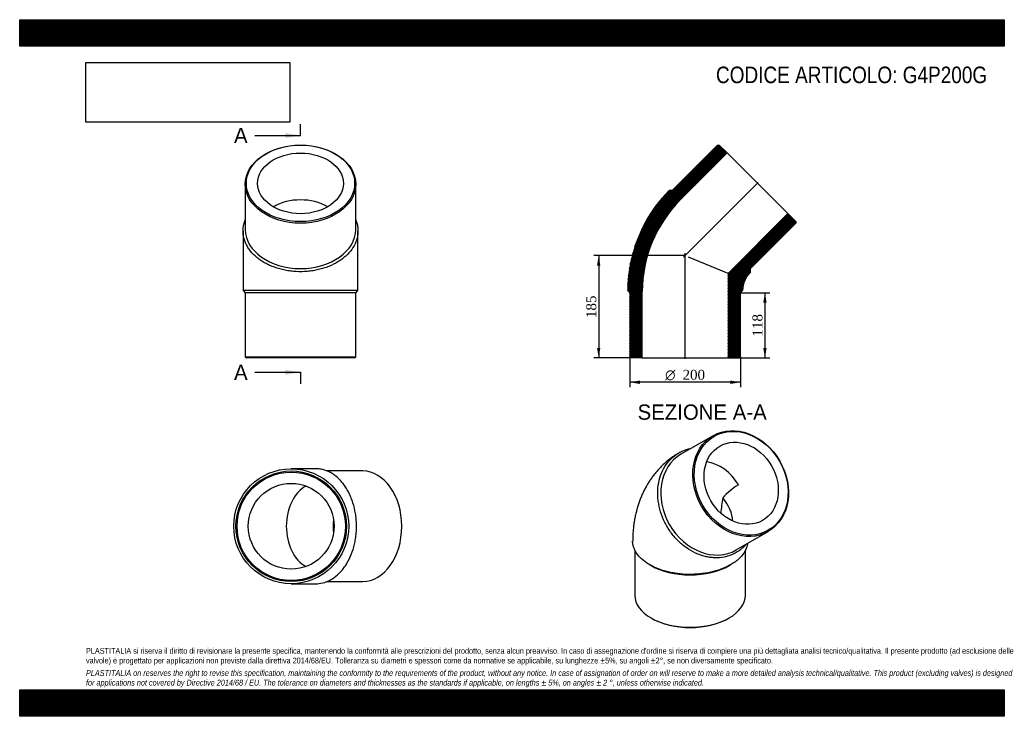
# Model space of a CAD drawing. Header units: millimetres. Extents: x 0 to 1782, y 0 to 1260.
import ezdxf
from ezdxf.enums import TextEntityAlignment as Align
from ezdxf.lldxf.tags import DXFTag

# ---------------------------------------------------------------- set-up
doc = ezdxf.new("R2010")
doc.units = ezdxf.units.MM
doc.header["$LTSCALE"] = 6
for name, color, linetype in [('Default', 7, 'Continuous'), ('DV4_Default', 7, 'Continuous'), ('G4P200G', 7, 'Continuous')]:
    doc.layers.add(name, color=color, linetype=linetype)
doc.styles.add('SEACAD_Solid_Edge_ANSI', font='seans.ttf')
doc.styles.add('SEACAD_Solid_Edge_ANSI1_Symbols', font='semeca1.ttf')
doc.styles.add('SEACAD_Times_New_Roman', font='times.ttf')
tags = doc.linetypes.add('CENTER2', pattern=[28.575, 19.05, -3.175, 3.175, -3.175]).pattern_tags.tags
tags[10:11] = [DXFTag(74, 4), DXFTag(75, 0), DXFTag(340, '0'), DXFTag(46, 0.0), DXFTag(50, 0.0), DXFTag(44, 0.0), DXFTag(45, 0.0)]
tags[8:9] = [DXFTag(74, 4), DXFTag(75, 0), DXFTag(340, '0'), DXFTag(46, 0.0), DXFTag(50, 0.0), DXFTag(44, 0.0), DXFTag(45, 0.0)]
tags[6:7] = [DXFTag(74, 4), DXFTag(75, 0), DXFTag(340, '0'), DXFTag(46, 0.0), DXFTag(50, 0.0), DXFTag(44, 0.0), DXFTag(45, 0.0)]
tags[4:5] = [DXFTag(74, 4), DXFTag(75, 0), DXFTag(340, '0'), DXFTag(46, 0.0), DXFTag(50, 0.0), DXFTag(44, 0.0), DXFTag(45, 0.0)]
doc.dimstyles.new('ANSImm', dxfattribs={"dimtxt": 18, "dimasz": 18, "dimexe": 9, "dimexo": 0, "dimgap": 4.5, "dimtad": 1, "dimdsep": 46, "dimtxsty": 'SEACAD_Times_New_Roman', "dimblk1": '_SE_FILLED', "dimblk2": '_SE_FILLED', "dimsah": 1, "dimcen": 9, "dimazin": 0, "dimtfac": 0.85, "dimtdec": 3, "dimtofl": 0, "dimtmove": 0, "dimatfit": 3, "dimfxl": 1, "dimarcsym": 0})
picture_1 = doc.add_image_def('image1.jpg', size_in_pixel=(4302, 1260))

# ---------------------------------------------------------------- blocks, each defined once
blk = doc.blocks.new('SE')
at = {"layer": 'G4P200G', "color": 7, "linetype": 'Continuous'}
for p, q in [((1254.8, 507.5), (1196.8, 474)), ((1296.8, 300.8), (1354.8, 334.3)), ((1113.3, 300.3), (1113.3, 218.7)), ((1313.3, 218.7), (1313.3, 300.2)), ((1139.8, 274.2), (1142.6, 272.6)), ((1284, 272.6), (1286.9, 274.2)), ((1142.6, 177.9), (1144, 177)), ((1282.6, 177), (1284, 177.9))]:
    blk.add_line(p, q, dxfattribs=at)
for centre, radius, start, end in [((1357.4, 321.6), 112.3, 120.2992, 139.1414), ((1542.1, 347.2), 273.9, 169.9362, 175.7185)]:
    blk.add_arc(centre, radius, start, end, dxfattribs=at)
for centre, major_axis in [((1304.8, 420.9), (50, -86.6)), ((1305.8, 421.5), (-49, 84.9)), ((1305.8, 421.5), (38.8, -67.2))]:
    blk.add_ellipse(centre, major_axis=major_axis, ratio=0.816497, dxfattribs=at)
for centre, major_axis, ratio, start_param, end_param in [((1246.8, 387.4), (50, -86.6), 0.816497, 3.141593, 6.283185), ((1245.8, 386.9), (38.8, -67.2), 0.816497, 1.570796, 2.563136), ((1213.3, 368.1), (-71.7, 41.4), 0.717439, 3.589768, 4.239593), ((1213.3, 313.4), (-100, 0), 0.57735, 0.785398, 2.356195), ((1213.3, 218.7), (100, 0), 0.57735, 3.141593, 6.283185), ((1213.3, 217.1), (-98, 0), 0.57735, 0.785398, 2.356195)]:
    blk.add_ellipse(centre, major_axis=major_axis, ratio=ratio, start_param=start_param, end_param=end_param, dxfattribs=at)
for points, knots in [([(1157.5, 427), (1158.9, 433), (1160.9, 438.6), (1166, 449.3), (1169.1, 454.3), (1176.1, 463.2), (1180, 467.1), (1186.6, 472.4), (1188.9, 474), (1193.7, 476.9), (1196.1, 478.2), (1203.7, 481.6), (1209, 483.4), (1214.7, 484.5), (1214.8, 484.5), (1214.9, 484.5)], [0, 0, 0, 0, 0.03125, 0.03125, 0.0625, 0.0625, 0.09375, 0.09375, 0.109375, 0.109375, 0.125, 0.125, 0.15625, 0.15625, 0.1567712, 0.1567712, 0.1567712, 0.1567712]), ([(1192.1, 475.9), (1190.4, 474.9), (1187.1, 472.9), (1181.5, 469.1), (1175.7, 464.8), (1170.1, 460.2), (1164.8, 455.4), (1159.6, 450.3), (1154.7, 445), (1150, 439.5), (1145.5, 433.7), (1141.3, 427.7), (1137.3, 421.5), (1133.5, 415.1), (1130, 408.5), (1126.8, 401.6), (1123.8, 394.6), (1121.1, 387.4), (1118.6, 380), (1116.5, 372.4), (1114.6, 364.6), (1112.9, 356.6), (1111.6, 348.5), (1110.6, 340.2), (1109.9, 331.9), (1109.4, 323.9), (1109.4, 319.2), (1109.4, 316.9)], [0, 0, 0, 0, 0.028337, 0.066822, 0.105283, 0.143757, 0.182274, 0.22087, 0.259579, 0.298436, 0.337477, 0.376739, 0.416258, 0.456072, 0.496218, 0.536731, 0.577645, 0.618992, 0.660796, 0.703078, 0.74585, 0.789115, 0.832864, 0.877077, 0.921721, 0.966751, 1, 1, 1, 1]), ([(1315, 311.3), (1313.9, 310), (1312.8, 308.8), (1309.6, 305.5), (1307.5, 303.7), (1300.9, 298.5), (1296.2, 295.6), (1288.6, 292.1), (1286, 291.1), (1280.6, 289.3), (1277.9, 288.6), (1269.6, 287), (1263.9, 286.5), (1255.1, 286.8), (1252.2, 287.1), (1246.3, 287.9), (1240.4, 289), (1234.6, 290.8), (1228.7, 292.8), (1225.8, 294), (1217.2, 298), (1211.7, 301.3), (1203.7, 306.9), (1201.1, 308.9), (1196, 313.2), (1193.5, 315.5), (1186.4, 322.6), (1182.1, 327.7), (1176.1, 336), (1174.3, 338.9), (1170.7, 344.7), (1169.1, 347.7), (1164.6, 356.8), (1162.1, 363.1), (1158, 376), (1156.6, 382.5), (1155.3, 392.2), (1155, 395.5), (1154.7, 402), (1154.7, 405.2), (1155.2, 414.8), (1156, 421), (1157.5, 427)], [0.5687466, 0.5687466, 0.5687466, 0.5687466, 0.578125, 0.578125, 0.59375, 0.59375, 0.625, 0.625, 0.640625, 0.640625, 0.65625, 0.65625, 0.6875, 0.6875, 0.703125, 0.703125, 0.71875, 0.734375, 0.734375, 0.75, 0.75, 0.78125, 0.78125, 0.796875, 0.796875, 0.8125, 0.8125, 0.84375, 0.84375, 0.859375, 0.859375, 0.875, 0.875, 0.90625, 0.90625, 0.9375, 0.9375, 0.953125, 0.953125, 0.96875, 0.96875, 1, 1, 1, 1]), ([(1317.1, 312.5), (1317.1, 312.4), (1317.1, 312.2), (1316.5, 308.2), (1315.4, 304.3), (1311.7, 296.7), (1309.2, 293.1), (1304.6, 287.8), (1302.9, 286.1), (1299.3, 282.8), (1297.3, 281.2), (1291, 276.5), (1286.3, 273.7), (1278.6, 269.9), (1275.9, 268.6), (1270.2, 266.4), (1267.4, 265.3), (1258.5, 262.4), (1252.3, 260.9), (1242.5, 259), (1239.2, 258.5), (1232.6, 257.6), (1225.9, 257), (1219.1, 256.7), (1212.3, 256.6), (1208.9, 256.6), (1198.7, 257.1), (1192, 257.8), (1182.2, 259.3), (1178.9, 260), (1172.6, 261.4), (1169.4, 262.2), (1160.3, 264.9), (1154.6, 267), (1146.6, 270.6), (1144, 271.9), (1139, 274.6), (1136.7, 276), (1130.1, 280.5), (1126.1, 283.7), (1119.4, 290.6), (1116.7, 294.2), (1113.5, 299.8), (1112.6, 301.6), (1111.1, 305.5), (1110.5, 307.5), (1109.6, 311.9), (1109.3, 314.4), (1109.3, 316.9)], [0.4989632, 0.4989632, 0.4989632, 0.4989632, 0.5, 0.5, 0.53125, 0.53125, 0.5625, 0.5625, 0.578125, 0.578125, 0.59375, 0.59375, 0.625, 0.625, 0.640625, 0.640625, 0.65625, 0.65625, 0.6875, 0.6875, 0.703125, 0.703125, 0.71875, 0.734375, 0.734375, 0.75, 0.75, 0.78125, 0.78125, 0.796875, 0.796875, 0.8125, 0.8125, 0.84375, 0.84375, 0.859375, 0.859375, 0.875, 0.875, 0.90625, 0.90625, 0.9375, 0.9375, 0.953125, 0.953125, 0.96875, 0.96875, 0.9886313, 0.9886313, 0.9886313, 0.9886313])]:
    blk.add_open_spline(points, degree=3, knots=knots, dxfattribs=at)
blk = doc.blocks.new('SE1')
at = {"layer": 'G4P200G', "color": 7, "linetype": 'Continuous'}
for p, q in [((408.2, 962.6), (408.2, 880.6)), ((608.2, 880.6), (608.2, 962.6)), ((404.2, 877.8), (404.2, 770.2)), ((612.2, 770.2), (612.2, 877.8)), ((404.2, 770.2), (408.2, 766.2)), ((608.2, 766.2), (612.2, 770.2)), ((608.2, 766.2), (408.2, 766.2)), ((408.2, 766.2), (408.2, 650.2)), ((608.2, 650.2), (608.2, 766.2)), ((408.2, 650.2), (608.2, 650.2)), ((408.2, 650.2), (410.2, 648.2)), ((606.2, 648.2), (410.2, 648.2)), ((606.2, 648.2), (608.2, 650.2))]:
    blk.add_line(p, q, dxfattribs=at)
blk.add_arc((508.2, -48027), 48797.3, 89.87789, 90.12211, dxfattribs=at)
for centre, major_axis in [((508.2, 962.6), (-100, 0)), ((508.2, 964), (-98, 0)), ((508.2, 964), (-77.6, 0))]:
    blk.add_ellipse(centre, major_axis=major_axis, ratio=0.707107, dxfattribs=at)
for centre, major_axis, start_param, end_param in [((508.2, 879.2), (77.6, 0), 0.883865, 2.257727), ((508.2, 880.6), (100, 0), 3.141593, 6.283185)]:
    blk.add_ellipse(centre, major_axis=major_axis, ratio=0.707107, start_param=start_param, end_param=end_param, dxfattribs=at)
blk.add_open_spline([(608.3, 897.9), (608.8, 896.5), (609.3, 895.1), (610.5, 891.3), (611.1, 889), (611.9, 884.2), (612.1, 881.8), (612.3, 877), (612.2, 874.6), (611.4, 867.3), (610.2, 862.6), (606.6, 853.4), (604.1, 848.8), (597.9, 840.2), (594.3, 836.2), (588, 830.5), (585.7, 828.6), (581, 825.2), (578.5, 823.5), (570.8, 818.8), (565.3, 816.1), (553.3, 811.3), (547.1, 809.4), (537.4, 807.1), (534.2, 806.5), (527.5, 805.4), (524.1, 805), (514, 804.1), (507.2, 804), (497, 804.6), (493.6, 804.9), (486.9, 805.7), (483.5, 806.3), (473.7, 808.2), (467.4, 809.9), (458.3, 813.2), (455.3, 814.4), (449.5, 817), (444, 819.8), (438.9, 822.9), (433.9, 826.2), (431.6, 828), (424.9, 833.5), (421, 837.4), (416, 843.7), (414.5, 845.9), (411.7, 850.3), (410.5, 852.6), (407.3, 859.4), (405.8, 864.1), (404.6, 871.3), (404.3, 873.7), (404.2, 878.5), (404.3, 880.9), (405, 888.1), (406.2, 892.8), (408.1, 897.6), (408.2, 897.8), (408.2, 897.9)], degree=3, knots=[0.3187446, 0.3187446, 0.3187446, 0.3187446, 0.328125, 0.328125, 0.34375, 0.34375, 0.359375, 0.359375, 0.375, 0.375, 0.40625, 0.40625, 0.4375, 0.4375, 0.46875, 0.46875, 0.484375, 0.484375, 0.5, 0.5, 0.53125, 0.53125, 0.5625, 0.5625, 0.578125, 0.578125, 0.59375, 0.59375, 0.625, 0.625, 0.640625, 0.640625, 0.65625, 0.65625, 0.6875, 0.6875, 0.703125, 0.703125, 0.71875, 0.734375, 0.734375, 0.75, 0.75, 0.78125, 0.78125, 0.796875, 0.796875, 0.8125, 0.8125, 0.84375, 0.84375, 0.859375, 0.859375, 0.875, 0.875, 0.90625, 0.90625, 0.9072459, 0.9072459, 0.9072459, 0.9072459], dxfattribs=at)
blk = doc.blocks.new('SE2')
at = {"layer": 'G4P200G', "color": 7, "linetype": 'Continuous'}
for p, q in [((536, 447.7), (491.4, 447.7)), ((620.8, 443.7), (556.1, 443.7)), ((491.4, 239.7), (536, 239.7)), ((556.1, 243.7), (620.8, 243.7))]:
    blk.add_line(p, q, dxfattribs=at)
for radius in [104, 100, 98, 77.6]:
    blk.add_circle((491.4, 343.7), radius, dxfattribs=at)
for centre, major_axis, start_param, end_param in [((620.8, 343.7), (0, 100), 3.141593, 6.283185), ((537.4, 343.7), (0, -77.6), 3.495918, 5.92886), ((622.2, 343.7), (0, -77.6), 4.55407, 4.870708)]:
    blk.add_ellipse(centre, major_axis=major_axis, ratio=0.707107, start_param=start_param, end_param=end_param, dxfattribs=at)
blk.add_open_spline([(536, 239.7), (537.9, 239.7), (539.8, 239.8), (546.4, 240.6), (551.1, 241.7), (560.4, 245.4), (564.9, 247.9), (573.5, 254), (577.6, 257.7), (583.2, 264), (585.1, 266.2), (588.6, 271), (590.2, 273.4), (594.9, 281.1), (597.7, 286.7), (602.4, 298.7), (604.4, 304.9), (606.6, 314.5), (607.2, 317.8), (608.3, 324.5), (608.7, 327.9), (609.6, 338), (609.7, 344.8), (609.1, 355), (608.8, 358.4), (608, 365.1), (607.4, 368.4), (605.5, 378.2), (603.8, 384.6), (600.5, 393.7), (599.3, 396.7), (596.7, 402.4), (594, 408), (590.8, 413.1), (587.5, 418), (585.7, 420.4), (580.2, 427.1), (576.3, 431), (570, 436), (567.9, 437.5), (563.5, 440.3), (561.2, 441.5), (554.3, 444.7), (549.7, 446.1), (542.5, 447.4), (540.1, 447.6), (537.1, 447.7), (536.6, 447.7), (536, 447.7)], degree=3, knots=[0.3630328, 0.3630328, 0.3630328, 0.3630328, 0.375, 0.375, 0.40625, 0.40625, 0.4375, 0.4375, 0.46875, 0.46875, 0.484375, 0.484375, 0.5, 0.5, 0.53125, 0.53125, 0.5625, 0.5625, 0.578125, 0.578125, 0.59375, 0.59375, 0.625, 0.625, 0.640625, 0.640625, 0.65625, 0.65625, 0.6875, 0.6875, 0.703125, 0.703125, 0.71875, 0.734375, 0.734375, 0.75, 0.75, 0.78125, 0.78125, 0.796875, 0.796875, 0.8125, 0.8125, 0.84375, 0.84375, 0.859375, 0.859375, 0.8628386, 0.8628386, 0.8628386, 0.8628386], dxfattribs=at)
blk = doc.blocks.new('SE4')
at = {"color": 7, "linetype": 'Continuous', "style": 'SEACAD_Solid_Edge_ANSI'}
blk.add_text('A', height=27.6, dxfattribs=at).set_placement((387.9, 1064.4), align=Align.TOP_LEFT)
blk = doc.blocks.new('SE5')
at = {"color": 7, "linetype": 'Continuous', "style": 'SEACAD_Solid_Edge_ANSI'}
blk.add_text('A', height=27.6, dxfattribs=at).set_placement((387.9, 636), align=Align.TOP_LEFT)
blk = doc.blocks.new('SEANNOT_GROUP')
at = {"linetype": 'Continuous'}
blk.add_hatch(color=7, dxfattribs=at).paths.add_polyline_path([(480.6, 1046), (508.2, 1050.6), (480.6, 1055.2)])
at = {"color": 7, "linetype": 'Continuous'}
blk.add_lwpolyline([(425.4, 1050.6), (508.2, 1050.6)], dxfattribs=at)
blk = doc.blocks.new('SEANNOT_GROUP1')
at = {"linetype": 'Continuous'}
blk.add_hatch(color=7, dxfattribs=at).paths.add_polyline_path([(480.6, 617.6), (508.2, 622.2), (480.6, 626.8)])
at = {"color": 7, "linetype": 'Continuous'}
blk.add_lwpolyline([(425.4, 622.2), (508.2, 622.2)], dxfattribs=at)
blk = doc.blocks.new('SE3')
at = {"layer": 'Default', "color": 7, "linetype": 'CENTER2'}
for p, q in [((508.2, 1050.6), (508.2, 1071.3)), ((508.2, 622.2), (508.2, 601.5))]:
    blk.add_line(p, q, dxfattribs=at)
at = {"layer": 'Default', "color": 7, "linetype": 'CENTER2', "const_width": 0.0001}
blk.add_lwpolyline([(508.2, 1050.6), (508.2, 622.2)], dxfattribs=at)
at = {"layer": 'Default'}
for name in ['SE4', 'SEANNOT_GROUP', 'SE5', 'SEANNOT_GROUP1']:
    blk.add_blockref(name, (0, 0), dxfattribs=at)
blk = doc.blocks.new('SE6')
at = {"layer": 'G4P200G', "linetype": 'Continuous'}
h = blk.add_hatch(dxfattribs=at)
h.set_pattern_fill('LINE', scale=0.629921, angle=65, style=0)
edge = h.paths.add_edge_path()
edge.add_line((1280.3, 1018.9), (1265.9, 1033.3))
edge.add_line((1265.9, 1033.3), (1263.1, 1033.3))
edge.add_line((1263.1, 1033.3), (1181, 951.3))
edge.add_line((1181, 951.3), (1175.4, 951.3))
edge.add_arc((1361.3, 768.2), 260.9, 135.4375, 179.5625)
edge.add_line((1100.4, 770.2), (1104.4, 766.2))
edge.add_line((1104.4, 766.2), (1104.4, 650.2))
edge.add_line((1104.4, 650.2), (1106.4, 648.2))
edge.add_line((1106.4, 648.2), (1126.8, 648.2))
edge.add_line((1126.8, 648.2), (1126.8, 768.2))
edge.add_arc((1361.3, 768.2), 234.5, 135, 180, ccw=False)
edge.add_line((1195.5, 934.1), (1280.3, 1018.9))
h = blk.add_hatch(dxfattribs=at)
h.set_pattern_fill('LINE', scale=0.629921, angle=70, style=0)
edge = h.paths.add_edge_path()
edge.add_line((1404.5, 894.8), (1390.1, 909.2))
edge.add_line((1390.1, 909.2), (1282, 801.1))
edge.add_line((1282, 801.1), (1282, 648.2))
edge.add_line((1282, 648.2), (1302.4, 648.2))
edge.add_line((1302.4, 648.2), (1304.4, 650.2))
edge.add_line((1304.4, 650.2), (1304.4, 766.2))
edge.add_line((1304.4, 766.2), (1308.4, 770.3))
edge.add_arc((1361.3, 768.2), 52.9, 137.2083, 177.7917, ccw=False)
edge.add_line((1322.5, 804.2), (1322.5, 809.9))
edge.add_line((1322.5, 809.9), (1404.5, 891.9))
edge.add_line((1404.5, 891.9), (1404.5, 894.8))
at = {"layer": 'DV4_Default', "color": 7, "linetype": 'CENTER2'}
for p, q in [((1336.4, 965.3), (1201.3, 830.2)), ((1204.4, 646.5), (1204.4, 837.9))]:
    blk.add_line(p, q, dxfattribs=at)
at = {"layer": 'G4P200G', "color": 7, "linetype": 'Continuous'}
for p, q in [((1263.1, 1033.3), (1181, 951.3)), ((1195.5, 934.1), (1280.3, 1018.9)), ((1263.1, 1033.3), (1265.9, 1033.3)), ((1280.3, 1018.9), (1265.9, 1033.3)), ((1280.3, 1018.9), (1390.1, 909.2)), ((1181, 951.3), (1175.4, 951.3)), ((1390.1, 909.2), (1282, 801.1)), ((1404.5, 894.8), (1390.1, 909.2)), ((1322.5, 809.9), (1404.5, 891.9)), ((1404.5, 894.8), (1404.5, 891.9)), ((1282, 801.1), (1210.6, 830.7)), ((1322.5, 804.2), (1322.5, 809.9)), ((1282, 801.1), (1282, 648.2)), ((1100.4, 770.2), (1104.4, 766.2)), ((1126.8, 648.2), (1126.8, 768.2)), ((1304.4, 766.2), (1308.4, 770.3)), ((1104.4, 766.2), (1104.4, 650.2)), ((1304.4, 650.2), (1304.4, 766.2)), ((1106.4, 648.2), (1104.4, 650.2)), ((1126.8, 648.2), (1106.4, 648.2)), ((1126.8, 648.2), (1282, 648.2)), ((1302.4, 648.2), (1282, 648.2)), ((1304.4, 650.2), (1302.4, 648.2))]:
    blk.add_line(p, q, dxfattribs=at)
for radius, start, end in [(260.9, 135.4375, 179.5625), (234.5, 135, 180), (52.9, 137.2083, 177.7917)]:
    blk.add_arc((1361.3, 768.2), radius, start, end, dxfattribs=at)
blk = doc.blocks.new('DMBLK51')
at = {"layer": 'Default', "linetype": 'Continuous'}
for points in [[(1351.8, 748.2), (1348.8, 766.2), (1345.8, 748.2)], [(1351.8, 666.2), (1345.8, 666.2), (1348.8, 648.2)]]:
    blk.add_hatch(color=7, dxfattribs=at).paths.add_polyline_path(points)
at = {"layer": 'Default', "color": 7, "linetype": 'Continuous'}
for p, q in [((1304.4, 766.2), (1357.8, 766.2)), ((1348.8, 766.2), (1348.8, 648.2)), ((1282, 648.2), (1357.8, 648.2))]:
    blk.add_line(p, q, dxfattribs=at)
at = {"layer": 'Default', "color": 7, "linetype": 'Continuous', "style": 'SEACAD_Times_New_Roman'}
blk.add_text('118', height=18, rotation=90, dxfattribs=at).set_placement((1326.3, 686.8), align=Align.TOP_LEFT)
blk = doc.blocks.new('_SE_FILLED')
at = {"color": 0}
blk.add_line((0, 0), (-1, 0), dxfattribs=at)
blk.add_solid([(0, 0), (-1, -0.1665), (-1, 0.1665), (0, 0)], dxfattribs=at)
blk = doc.blocks.new('GDimGGroup')
at = {"layer": 'Default', "linetype": 'Continuous'}
for points in [[(1122.4, 601.2), (1122.4, 607.2), (1104.4, 604.2)], [(1286.4, 601.2), (1304.4, 604.2), (1286.4, 607.2)]]:
    blk.add_hatch(color=7, dxfattribs=at).paths.add_polyline_path(points)
at = {"layer": 'Default', "color": 7, "linetype": 'Continuous'}
for p, q in [((1104.4, 650.2), (1104.4, 595.2)), ((1304.4, 650.2), (1304.4, 595.2)), ((1304.4, 604.2), (1104.4, 604.2))]:
    blk.add_line(p, q, dxfattribs=at)
for s, style, p in [('O', 'SEACAD_Solid_Edge_ANSI1_Symbols', (1168.2, 626.7)), ('200', 'SEACAD_Times_New_Roman', (1199.6, 626.7))]:
    blk.add_text(s, height=18, dxfattribs=dict(at, style=style)).set_placement(p, align=Align.TOP_LEFT)
blk = doc.blocks.new('DMBLK52')
at = {"layer": 'Default', "linetype": 'Continuous'}
for points in [[(1044.9, 815.2), (1050.9, 815.2), (1047.9, 833.2)], [(1044.9, 666.2), (1047.9, 648.2), (1050.9, 666.2)]]:
    blk.add_hatch(color=7, dxfattribs=at).paths.add_polyline_path(points)
at = {"layer": 'Default', "color": 7, "linetype": 'Continuous'}
for p, q in [((1204.4, 833.2), (1038.9, 833.2)), ((1047.9, 833.2), (1047.9, 648.2)), ((1126.8, 648.2), (1038.9, 648.2))]:
    blk.add_line(p, q, dxfattribs=at)
at = {"layer": 'Default', "color": 7, "linetype": 'Continuous', "style": 'SEACAD_Times_New_Roman'}
blk.add_text('185', height=18, rotation=90, dxfattribs=at).set_placement((1025.4, 720.3), align=Align.TOP_LEFT)

msp = doc.modelspace()

# ---------------------------------------------------------------- hatches: boundary and pattern name
at = {"layer": 'Default', "linetype": 'Continuous'}
h = msp.add_hatch(dxfattribs=at)
h.set_pattern_fill('LINE', scale=0.629921, angle=45, style=0)
h.paths.add_polyline_path([(1782, 1212), (1782, 1260), (0, 1260), (0, 1212)])
for points in [[(1782, 1212), (1782, 1260), (0, 1260), (0, 1212)], [(1782, 0), (1782, 48), (0, 48), (0, 0)]]:
    msp.add_hatch(color=7, dxfattribs=at).paths.add_polyline_path(points)
h = msp.add_hatch(dxfattribs=at)
h.set_pattern_fill('LINE', scale=0.629921, angle=45, style=0)
h.paths.add_polyline_path([(1782, 0), (1782, 48), (0, 48), (0, 0)])

# ---------------------------------------------------------------- linework, layer by layer
at = {"layer": 'Default', "color": 7, "linetype": 'Continuous'}
for p, q in [((0, 1260), (1782, 1260)), ((0, 1212), (0, 1260)), ((1782, 1260), (1782, 1212)), ((1782, 1212), (0, 1212)), ((0, 48), (1782, 48)), ((0, 0), (0, 48)), ((1782, 48), (1782, 0)), ((1782, 0), (0, 0))]:
    msp.add_line(p, q, dxfattribs=at)

# ---------------------------------------------------------------- block references
at = {"layer": 'Default'}
for name in ['SE3', 'SE1', 'SE6', 'GDimGGroup', 'SE', 'SE2']:
    msp.add_blockref(name, (0, 0), dxfattribs=at)

# ---------------------------------------------------------------- texts
at = {"layer": 'Default', "color": 7, "linetype": 'Continuous', "style": 'SEACAD_Solid_Edge_ANSI'}
msp.add_text('SEZIONE A-A', height=27.6, dxfattribs=at).set_placement((1118.263, 564.005), align=Align.TOP_LEFT)
at = {"layer": 'Default', "attachment_point": 1}
for s, insert, char_height, width in [('{\\fArial Narrow|b0||i0||c0|p34;\\C7;\\H30.;\\W1.;CODICE ARTICOLO: G4P200G}', (1260.214, 1175.208), 30, 490.86125), ("{\\fArial Narrow|b0||i0||c0|p34;\\C7;\\H10.5;\\W1.;PLASTITALIA si riserva il diritto di revisionare la presente specifica, mantenendo la conformità alle prescrizioni del prodotto, senza alcun preavviso. In caso di assegnazione d'ordine si riserva di compiere una più dettagliata analisi tecnico/qualitativa. Il presente prodotto (ad esclusione delle \\P}{\\fArial Narrow|b0||i0||c0|p34;\\C7;\\H10.5;\\W1.;valvole) è progettato per applicazioni non previste dalla direttiva 2014/68/EU. Tolleranza su diametri e spessori come da normative se applicabile, su lunghezze ±5%, su angoli ±2°, se non diversamente specificato.\\P}{\\fArial Narrow|b0||i0||c0|p34;\\C7;\\H3.;\\W1.;   \\P}{\\fArial Narrow|b0||i1||c0|p34;\\C7;\\H10.5;\\W1.;PLASTITALIA on reserves the right to revise this specification, maintaining the conformity to the requirements of the product, without any notice. In case of assignation of order on will reserve to make a more detailed analysis technical/qualitative. This product (excluding valves) is designed \\P}{\\fArial Narrow|b0||i1||c0|p34;\\C7;\\H10.5;\\W1.;for applications not covered by Directive 2014/68 / EU. The tolerance on diameters and thicknesses as the standards if applicable, on lengths ± 5%, on angles ± 2 °, unless otherwise indicated.\\P}", (120, 123.614), 10.5, 1542)]:
    msp.add_mtext(s, dxfattribs=dict(at, insert=insert, char_height=char_height, width=width))

# ---------------------------------------------------------------- dimensions: what is measured, and where the dimension line sits
at = {"layer": 'Default', "color": 7, "linetype": 'Continuous'}
for base, p1, p2, picture, middle in [((1026.699, 690.209), (1204.368, 833.234), (1126.768, 648.234), 'DMBLK52', (1047.892, 740.734)), ((1348.785, 648.234), (1304.368, 766.234), (1281.968, 648.234), 'DMBLK51', (1348.785, 707.234))]:
    dim = msp.add_linear_dim(base=base, p1=p1, p2=p2, angle=90, text='\\A1;<>', dimstyle='ANSImm', dxfattribs=at)
    dim.commit()
    dim.dimension.update_dxf_attribs({"geometry": picture, "text_midpoint": middle, "dimtype": 160})

# ---------------------------------------------------------------- pictures from other files: only their frames are drawn
image = msp.add_image(picture_1, insert=(120, 1074.619), size_in_units=(368.743, 108))
image.dxf.flags = 7

doc.saveas('drawing.dxf')
